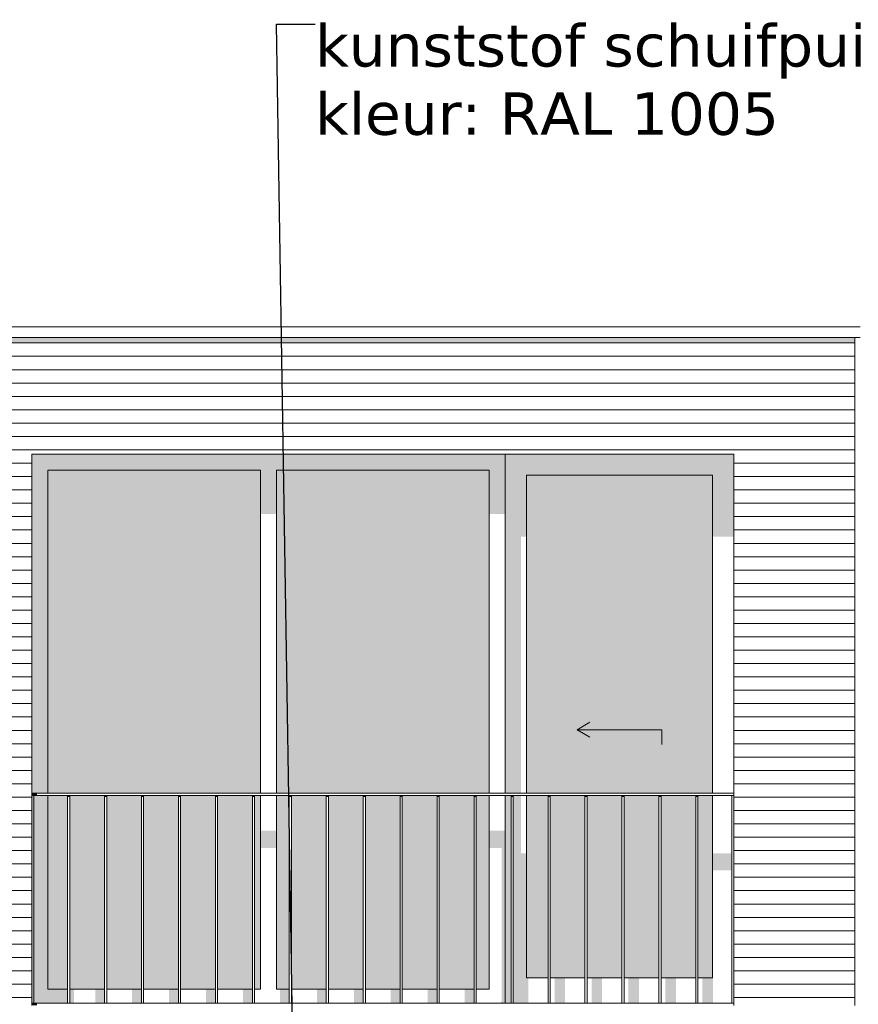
# Model space of a CAD drawing. Header units: millimetres. Extents: x -25778 to 297771, y -21930 to 17454.
# Tile 42 of 109: x 194073 to 198026, y -13625 to -8981. Entities that reach past the tile are written whole.
import ezdxf

# ---------------------------------------------------------------- set-up
doc = ezdxf.new("R2010")
doc.units = ezdxf.units.MM
doc.header["$MEASUREMENT"] = 0
for name, color, linetype in [('34 Balustrades', 7, 'Continuous'), ('34 Balustrades 2D arcering', 7, 'Continuous'), ('New_ Deuren', 7, 'Continuous'), ('New_ Ramen', 7, 'Continuous'), ('New_21 Buitenwanden', 7, 'Continuous'), ('New_21 Buitenwanden 2D arcering', 7, 'Continuous'), ('New_21 Buitenwanden Afdek-arcering', 7, 'Continuous'), ('New_47 Dakafwerking', 7, 'Continuous'), ('Tekst_dim 1_ 100 .DO', 7, 'Continuous')]:
    doc.layers.add(name, color=color, linetype=linetype)
doc.styles.add('GENERATED_STYLE_1', font='verdana.ttf')
doc.dimstyles.new('GENERATED_STYLE__2', dxfattribs={"dimtxt": 0.18, "dimasz": 182.4, "dimexe": 0.18, "dimexo": 0.0625, "dimgap": 0, "dimtad": 0, "dimtih": 1, "dimtoh": 1, "dimdec": 4, "dimzin": 0, "dimdsep": 46, "dimcen": 0.09, "dimadec": 0, "dimazin": 0, "dimtfac": 1, "dimtdec": 4, "dimtmove": 0, "dimatfit": 3, "dimldrblk": 'ARROWHEAD_11', "dimfxl": 1, "dimtolj": 1, "dimtzin": 0, "dimarcsym": 0})

# ---------------------------------------------------------------- blocks, each defined once
blk = doc.blocks.new('Section Element_982_4', base_point=(189034.3, -19829.7))
at = {"layer": 'New_21 Buitenwanden 2D arcering', "linetype": 'Continuous', "lineweight": 0, "true_color": 0x1e2122}
blk.add_hatch(color=250, dxfattribs=at).paths.add_polyline_path([(198009.3, -10479.7), (197439.3, -10479.7), (197439.3, -10508), (198009.3, -10508)])
at = {"layer": 'New_21 Buitenwanden Afdek-arcering', "linetype": 'Continuous', "lineweight": 0, "true_color": 0x000000}
h = blk.add_hatch(dxfattribs=at)
h.set_pattern_fill('920_Lijnen_horz__63_0004', color=18, style=0, pattern_type=2)
h.set_pattern_definition([(180, (189034.255, -19829.75), (0, 63), [])])
h.paths.add_polyline_path([(198009.3, -10479.7), (197439.3, -10479.7), (197439.3, -13629.7), (198009.3, -13629.7)])
at = {"layer": 'New_21 Buitenwanden', "color": 7, "linetype": 'Continuous', "lineweight": 0}
for p, q in [((198009.3, -13629.7), (198009.3, -10479.7)), ((197439.3, -11029.7), (197439.3, -13629.7))]:
    blk.add_line(p, q, dxfattribs=at)
blk = doc.blocks.new('Section Element_992_4', base_point=(189034.3, -19829.7))
at = {"layer": 'New_47 Dakafwerking', "color": 9, "linetype": 'Continuous', "lineweight": 0}
for p, q in [((193534.3, -10429.7), (198034.3, -10429.7)), ((193534.3, -10479.7), (198034.3, -10479.7))]:
    blk.add_line(p, q, dxfattribs=at)
blk = doc.blocks.new('Section Element_1026_4', base_point=(189034.3, -19829.7))
at = {"layer": 'New_21 Buitenwanden 2D arcering', "linetype": 'Continuous', "lineweight": 0, "true_color": 0x1e2122}
blk.add_hatch(color=250, dxfattribs=at).paths.add_polyline_path([(193559.3, -10479.7), (193559.3, -10508), (194129.3, -10508), (194129.3, -10479.7)])
at = {"layer": 'New_21 Buitenwanden Afdek-arcering', "linetype": 'Continuous', "lineweight": 0, "true_color": 0x000000}
h = blk.add_hatch(dxfattribs=at)
h.set_pattern_fill('920_Lijnen_horz__63_0004', color=18, style=0, pattern_type=2)
h.set_pattern_definition([(180, (189034.255, -19829.75), (0, 63), [])])
h.paths.add_polyline_path([(193559.3, -13629.7), (194129.3, -13629.7), (194129.3, -10479.7), (193559.3, -10479.7)])
at = {"layer": 'New_21 Buitenwanden', "color": 7, "linetype": 'Continuous', "lineweight": 0}
for p, q in [((193559.3, -10479.7), (193559.3, -13629.7)), ((194129.3, -11029.7), (194129.3, -13629.7))]:
    blk.add_line(p, q, dxfattribs=at)
blk = doc.blocks.new('Section Element_1027_4', base_point=(189034.3, -19829.7))
at = {"layer": 'New_21 Buitenwanden 2D arcering', "linetype": 'Continuous', "lineweight": 0, "true_color": 0x1e2122}
blk.add_hatch(color=250, dxfattribs=at).paths.add_polyline_path([(194129.3, -10508), (197439.3, -10508), (197439.3, -10479.7), (194129.3, -10479.7)])
at = {"layer": 'New_21 Buitenwanden Afdek-arcering', "linetype": 'Continuous', "lineweight": 0, "true_color": 0x000000}
h = blk.add_hatch(dxfattribs=at)
h.set_pattern_fill('920_Lijnen_horz__63_0004', color=18, style=0, pattern_type=2)
h.set_pattern_definition([(180, (189034.255, -19829.75), (0, 63), [])])
h.paths.add_polyline_path([(194129.3, -11029.7), (197439.3, -11029.7), (197439.3, -10479.7), (194129.3, -10479.7)])
at = {"layer": 'New_21 Buitenwanden', "color": 7, "linetype": 'Continuous', "lineweight": 0}
blk.add_line((194129.3, -11029.7), (197439.3, -11029.7), dxfattribs=at)
blk = doc.blocks.new('Section Element_1060_4', base_point=(189034.3, -19829.7))
at = {"layer": '34 Balustrades 2D arcering', "linetype": 'Continuous', "lineweight": 0, "true_color": 0x1e2122}
blk.add_hatch(color=250, dxfattribs=at).paths.add_polyline_path([(194129.3, -12629.7), (194129.3, -12639.7), (194154.3, -12639.7), (194154.3, -12629.7)])
at = {"layer": '34 Balustrades', "color": 9, "linetype": 'Continuous', "lineweight": 0}
for p, q in [((197439.3, -12629.7), (194129.3, -12629.7)), ((197429.3, -12639.7), (194139.3, -12639.7))]:
    blk.add_line(p, q, dxfattribs=at)
blk = doc.blocks.new('Section Element_1061_4', base_point=(189034.3, -19829.7))
at = {"layer": '34 Balustrades 2D arcering', "linetype": 'Continuous', "lineweight": 0, "true_color": 0x1e2122}
blk.add_hatch(color=250, dxfattribs=at).paths.add_polyline_path([(194129.3, -13629.7), (194154.3, -13629.7), (194154.3, -13619.7), (194129.3, -13619.7)])
at = {"layer": '34 Balustrades', "color": 9, "linetype": 'Continuous', "lineweight": 0}
blk.add_line((197429.3, -13619.7), (194139.3, -13619.7), dxfattribs=at)
blk = doc.blocks.new('Section Element_1062_4', base_point=(189034.3, -19829.7))
at = {"layer": 'New_21 Buitenwanden 2D arcering', "linetype": 'Continuous', "lineweight": 0, "true_color": 0x1e2122}
for points in [[(196361.3, -11029.7), (196361.3, -11129.7), (196461.3, -11129.7), (197339.3, -11129.7), (197439.3, -11129.7), (197439.3, -11029.7)], [(196361.3, -11129.7), (196361.3, -12629.7), (196436.3, -12629.7), (196436.3, -11418.7), (196461.3, -11418.7), (196461.3, -11129.7)], [(196461.3, -11129.7), (196461.3, -12629.7), (196481.3, -12629.7), (196481.3, -11446.9), (197339.3, -11446.9), (197339.3, -11129.7)], [(197339.3, -11418.7), (197439.3, -11418.7), (197439.3, -11129.7), (197339.3, -11129.7)], [(196389, -12639.7), (196361.3, -12639.7), (196361.3, -13499.7), (196389, -13499.7)], [(196399, -12639.7), (196399, -13499.7), (196461.3, -13499.7), (196461.3, -12912.6), (196436.3, -12912.6), (196436.3, -12639.7)], [(196461.3, -12639.7), (196461.3, -13499.7), (196489.8, -13499.7), (196489.8, -13021.6), (196563.2, -13021.6), (196563.2, -12940.9), (196481.3, -12940.9), (196481.3, -12639.7)], [(196573.2, -13021.6), (196614, -13021.6), (196614, -13499.7), (196664, -13499.7), (196664, -13021.6), (196737.4, -13021.6), (196737.4, -12940.9), (196573.2, -12940.9)], [(196747.4, -13021.6), (196788.2, -13021.6), (196788.2, -13499.7), (196838.2, -13499.7), (196838.2, -13021.6), (196911.6, -13021.6), (196911.6, -12940.9), (196747.4, -12940.9)], [(196921.6, -13021.6), (196962.4, -13021.6), (196962.4, -13499.7), (197012.4, -13499.7), (197012.4, -13021.6), (197085.8, -13021.6), (197085.8, -12940.9), (196921.6, -12940.9)], [(197095.8, -13021.6), (197136.6, -13021.6), (197136.6, -13499.7), (197186.6, -13499.7), (197186.6, -13021.6), (197260, -13021.6), (197260, -12940.9), (197095.8, -12940.9)], [(197270, -13021.6), (197310.8, -13021.6), (197310.8, -13499.7), (197339.3, -13499.7), (197339.3, -12940.9), (197270, -12940.9)], [(197339.3, -13499.7), (197340.8, -13499.7), (197340.8, -12993.3), (197429.3, -12993.3), (197429.3, -12912.6), (197339.3, -12912.6)], [(196361.3, -13619.7), (196389, -13619.7), (196389, -13499.7), (196361.3, -13499.7)], [(196469.8, -13499.7), (196399, -13499.7), (196399, -13619.7), (196469.8, -13619.7)], [(196644, -13499.7), (196594, -13499.7), (196594, -13619.7), (196644, -13619.7)], [(196818.2, -13499.7), (196768.2, -13499.7), (196768.2, -13619.7), (196818.2, -13619.7)], [(196992.4, -13499.7), (196942.4, -13499.7), (196942.4, -13619.7), (196992.4, -13619.7)], [(197166.6, -13499.7), (197116.6, -13499.7), (197116.6, -13619.7), (197166.6, -13619.7)], [(197340.8, -13499.7), (197290.8, -13499.7), (197290.8, -13619.7), (197340.8, -13619.7)]]:
    blk.add_hatch(color=250, dxfattribs=at).paths.add_polyline_path(points)
at = {"layer": 'New_21 Buitenwanden Afdek-arcering', "linetype": 'Continuous', "lineweight": 0, "true_color": 0x99a3a6}
for points in [[(196461.3, -11129.7), (196461.3, -12629.7), (197339.3, -12629.7), (197339.3, -11129.7)], [(196461.3, -12639.7), (196461.3, -13499.7), (196563.2, -13499.7), (196563.2, -12639.7)], [(196573.2, -13499.7), (196737.4, -13499.7), (196737.4, -12639.7), (196573.2, -12639.7)], [(196747.4, -12639.7), (196747.4, -13499.7), (196911.6, -13499.7), (196911.6, -12639.7)], [(197085.8, -12639.7), (196921.6, -12639.7), (196921.6, -13499.7), (197085.8, -13499.7)], [(197260, -12639.7), (197095.8, -12639.7), (197095.8, -13499.7), (197260, -13499.7)], [(197270, -12639.7), (197270, -13499.7), (197339.3, -13499.7), (197339.3, -12639.7)]]:
    blk.add_hatch(color=253, dxfattribs=at).paths.add_polyline_path(points)
at = {"layer": 'New_ Deuren', "color": 7, "linetype": 'Continuous', "lineweight": 0}
for p, q in [((196461.3, -12629.7), (196461.3, -11129.7)), ((196461.3, -11129.7), (197339.3, -11129.7)), ((197339.3, -11129.7), (197339.3, -12629.7)), ((196700.3, -12329.7), (196760.9, -12294.7)), ((197100.3, -12329.7), (196700.3, -12329.7)), ((196700.3, -12329.7), (196760.9, -12364.7)), ((197100.3, -12329.7), (197100.3, -12399.7)), ((196461.3, -13499.7), (196461.3, -12639.7)), ((197339.3, -12639.7), (197339.3, -13499.7)), ((196563.2, -13499.7), (196461.3, -13499.7)), ((196737.4, -13499.7), (196573.2, -13499.7)), ((196911.6, -13499.7), (196747.4, -13499.7)), ((197085.8, -13499.7), (196921.6, -13499.7)), ((197260, -13499.7), (197095.8, -13499.7)), ((197339.3, -13499.7), (197270, -13499.7))]:
    blk.add_line(p, q, dxfattribs=at)
blk = doc.blocks.new('Section Element_1063_4', base_point=(189034.3, -19829.7))
at = {"layer": 'New_21 Buitenwanden 2D arcering', "linetype": 'Continuous', "lineweight": 0, "true_color": 0x1e2122}
for points in [[(194205.3, -11105.7), (194129.3, -11029.7), (194129.3, -12629.7), (194205.3, -12629.7)], [(194129.3, -11029.7), (194205.3, -11105.7), (195207.3, -11105.7), (195283.3, -11105.7), (196285.3, -11105.7), (196361.3, -11029.7)], [(196285.3, -11105.7), (196285.3, -11312.6), (196361.3, -11312.6), (196361.3, -11029.7)], [(195207.3, -11105.7), (194205.3, -11105.7), (194205.3, -12629.7), (194364.3, -12629.7), (194364.3, -11362.1), (195207.3, -11362.1)], [(195207.3, -11105.7), (195207.3, -11312.6), (195283.3, -11312.6), (195283.3, -11105.7)], [(195283.3, -12629.7), (195318.3, -12629.7), (195318.3, -11362.1), (196285.3, -11362.1), (196285.3, -11105.7), (195283.3, -11105.7)], [(194139.3, -12639.7), (194139.3, -13619.7), (194205.3, -13553.7), (194205.3, -12639.7)], [(194298.5, -12639.7), (194205.3, -12639.7), (194205.3, -13553.7), (194298.5, -13553.7)], [(194308.5, -13553.7), (194364.3, -13553.7), (194364.3, -12936.7), (194463.5, -12936.7), (194463.5, -13553.7), (194472.7, -13553.7), (194472.7, -12856), (194364.3, -12856), (194364.3, -12639.7), (194308.5, -12639.7)], [(195283.3, -13553.7), (195318.3, -13553.7), (195318.3, -12936.7), (195334.5, -12936.7), (195334.5, -13553.7), (195343.7, -13553.7), (195343.7, -12856), (195318.3, -12856), (195318.3, -12639.7), (195283.3, -12639.7)], [(195207.3, -12887.2), (195283.3, -12887.2), (195283.3, -12806.5), (195207.3, -12806.5)], [(196285.3, -12887.2), (196344.8, -12887.2), (196344.8, -13613.3), (196351.3, -13619.7), (196361.3, -13619.7), (196361.3, -12806.5), (196285.3, -12806.5)], [(194482.7, -13553.7), (194513.5, -13553.7), (194513.5, -12936.7), (194637.7, -12936.7), (194637.7, -13553.7), (194646.9, -13553.7), (194646.9, -12856), (194482.7, -12856)], [(194656.9, -13553.7), (194687.7, -13553.7), (194687.7, -12936.7), (194811.9, -12936.7), (194811.9, -13553.7), (194821.1, -13553.7), (194821.1, -12856), (194656.9, -12856)], [(194831.1, -13553.7), (194861.9, -13553.7), (194861.9, -12936.7), (194986.1, -12936.7), (194986.1, -13553.7), (194995.3, -13553.7), (194995.3, -12856), (194831.1, -12856)], [(195005.3, -13553.7), (195036.1, -13553.7), (195036.1, -12936.7), (195160.3, -12936.7), (195160.3, -13553.7), (195169.5, -13553.7), (195169.5, -12856), (195005.3, -12856)], [(195179.5, -13553.7), (195207.3, -13553.7), (195207.3, -12856), (195179.5, -12856)], [(195353.7, -13553.7), (195384.5, -13553.7), (195384.5, -12936.7), (195508.7, -12936.7), (195508.7, -13553.7), (195517.9, -13553.7), (195517.9, -12856), (195353.7, -12856)], [(195527.9, -13553.7), (195558.7, -13553.7), (195558.7, -12936.7), (195682.9, -12936.7), (195682.9, -13553.7), (195692.1, -13553.7), (195692.1, -12856), (195527.9, -12856)], [(195702.1, -13553.7), (195732.9, -13553.7), (195732.9, -12936.7), (195857.1, -12936.7), (195857.1, -13553.7), (195866.4, -13553.7), (195866.4, -12856), (195702.1, -12856)], [(195876.4, -13553.7), (195907.1, -13553.7), (195907.1, -12936.7), (196031.4, -12936.7), (196031.4, -13553.7), (196040.6, -13553.7), (196040.6, -12856), (195876.4, -12856)], [(196050.6, -13553.7), (196081.4, -13553.7), (196081.4, -12936.7), (196205.6, -12936.7), (196205.6, -13553.7), (196214.8, -13553.7), (196214.8, -12856), (196050.6, -12856)], [(196224.8, -13553.7), (196255.6, -13553.7), (196255.6, -12936.7), (196285.3, -12936.7), (196285.3, -12856), (196224.8, -12856)], [(194205.3, -13553.7), (194139.3, -13619.7), (194298.5, -13619.7), (194298.5, -13553.7)], [(194329.3, -13553.7), (194308.5, -13553.7), (194308.5, -13619.7), (194329.3, -13619.7)], [(194428.5, -13619.7), (194472.7, -13619.7), (194472.7, -13553.7), (194428.5, -13553.7)], [(194646.9, -13553.7), (194602.7, -13553.7), (194602.7, -13619.7), (194646.9, -13619.7)], [(194821.1, -13553.7), (194776.9, -13553.7), (194776.9, -13619.7), (194821.1, -13619.7)], [(194995.3, -13553.7), (194951.1, -13553.7), (194951.1, -13619.7), (194995.3, -13619.7)], [(195169.5, -13553.7), (195125.3, -13553.7), (195125.3, -13619.7), (195169.5, -13619.7)], [(195343.7, -13553.7), (195299.5, -13553.7), (195299.5, -13619.7), (195343.7, -13619.7)], [(195517.9, -13553.7), (195473.7, -13553.7), (195473.7, -13619.7), (195517.9, -13619.7)], [(195692.1, -13553.7), (195647.9, -13553.7), (195647.9, -13619.7), (195692.1, -13619.7)], [(195866.4, -13553.7), (195822.1, -13553.7), (195822.1, -13619.7), (195866.4, -13619.7)], [(196040.6, -13553.7), (195996.4, -13553.7), (195996.4, -13619.7), (196040.6, -13619.7)], [(196214.8, -13553.7), (196170.6, -13553.7), (196170.6, -13619.7), (196214.8, -13619.7)], [(196351.3, -13619.7), (196344.8, -13613.3), (196344.8, -13619.7)]]:
    blk.add_hatch(color=250, dxfattribs=at).paths.add_polyline_path(points)
at = {"layer": 'New_21 Buitenwanden Afdek-arcering', "linetype": 'Continuous', "lineweight": 0, "true_color": 0x99a3a6}
for points in [[(195207.3, -11105.7), (194205.3, -11105.7), (194205.3, -12629.7), (195207.3, -12629.7)], [(195283.3, -12629.7), (196285.3, -12629.7), (196285.3, -11105.7), (195283.3, -11105.7)], [(194298.5, -12639.7), (194205.3, -12639.7), (194205.3, -13553.7), (194298.5, -13553.7)], [(194472.7, -12639.7), (194308.5, -12639.7), (194308.5, -13553.7), (194472.7, -13553.7)], [(194646.9, -12639.7), (194482.7, -12639.7), (194482.7, -13553.7), (194646.9, -13553.7)], [(194656.9, -12639.7), (194656.9, -13553.7), (194821.1, -13553.7), (194821.1, -12639.7)], [(194831.1, -12639.7), (194831.1, -13553.7), (194995.3, -13553.7), (194995.3, -12639.7)], [(195169.5, -12639.7), (195005.3, -12639.7), (195005.3, -13553.7), (195169.5, -13553.7)], [(195179.5, -12639.7), (195179.5, -13553.7), (195207.3, -13553.7), (195207.3, -12639.7)], [(195283.3, -13553.7), (195343.7, -13553.7), (195343.7, -12639.7), (195283.3, -12639.7)], [(195353.7, -13553.7), (195517.9, -13553.7), (195517.9, -12639.7), (195353.7, -12639.7)], [(195692.1, -12639.7), (195527.9, -12639.7), (195527.9, -13553.7), (195692.1, -13553.7)], [(195702.1, -13553.7), (195866.4, -13553.7), (195866.4, -12639.7), (195702.1, -12639.7)], [(195876.4, -13553.7), (196040.6, -13553.7), (196040.6, -12639.7), (195876.4, -12639.7)], [(196050.6, -12639.7), (196050.6, -13553.7), (196214.8, -13553.7), (196214.8, -12639.7)], [(196285.3, -12639.7), (196224.8, -12639.7), (196224.8, -13553.7), (196285.3, -13553.7)]]:
    blk.add_hatch(color=253, dxfattribs=at).paths.add_polyline_path(points)
at = {"layer": 'New_ Ramen', "color": 7, "linetype": 'Continuous', "lineweight": 0}
for p, q in [((196361.3, -12629.7), (196361.3, -11029.7)), ((194205.3, -12629.7), (194205.3, -11105.7)), ((194205.3, -11105.7), (195207.3, -11105.7)), ((195207.3, -11105.7), (195207.3, -12629.7)), ((195283.3, -12629.7), (195283.3, -11105.7)), ((195283.3, -11105.7), (196285.3, -11105.7)), ((196285.3, -11105.7), (196285.3, -12629.7)), ((194205.3, -13553.7), (194205.3, -12639.7)), ((195207.3, -12639.7), (195207.3, -13553.7)), ((195283.3, -13553.7), (195283.3, -12639.7)), ((196285.3, -12639.7), (196285.3, -13553.7)), ((196361.3, -13619.7), (196361.3, -12639.7)), ((194298.5, -13553.7), (194205.3, -13553.7)), ((194472.7, -13553.7), (194308.5, -13553.7)), ((194646.9, -13553.7), (194482.7, -13553.7)), ((194821.1, -13553.7), (194656.9, -13553.7)), ((194995.3, -13553.7), (194831.1, -13553.7)), ((195169.5, -13553.7), (195005.3, -13553.7)), ((195207.3, -13553.7), (195179.5, -13553.7)), ((195343.7, -13553.7), (195283.3, -13553.7)), ((195517.9, -13553.7), (195353.7, -13553.7)), ((195692.1, -13553.7), (195527.9, -13553.7)), ((195866.4, -13553.7), (195702.1, -13553.7)), ((196040.6, -13553.7), (195876.4, -13553.7)), ((196214.8, -13553.7), (196050.6, -13553.7)), ((196285.3, -13553.7), (196224.8, -13553.7))]:
    blk.add_line(p, q, dxfattribs=at)
blk = doc.blocks.new('Section Element_1158_4', base_point=(189034.3, -19829.7))
at = {"layer": '34 Balustrades 2D arcering', "linetype": 'Continuous', "lineweight": 0, "true_color": 0x1e2122}
blk.add_hatch(color=250, dxfattribs=at).paths.add_polyline_path([(197270, -12639.7), (197260, -12639.7), (197260, -12646.8), (197270, -12646.8)])
at = {"layer": '34 Balustrades', "color": 9, "linetype": 'Continuous', "lineweight": 0}
for p, q in [((197260, -13619.7), (197260, -12639.7)), ((197270, -13619.7), (197270, -12639.7))]:
    blk.add_line(p, q, dxfattribs=at)
blk = doc.blocks.new('Section Element_1159_4', base_point=(189034.3, -19829.7))
at = {"layer": '34 Balustrades 2D arcering', "linetype": 'Continuous', "lineweight": 0, "true_color": 0x1e2122}
blk.add_hatch(color=250, dxfattribs=at).paths.add_polyline_path([(197095.8, -12639.7), (197085.8, -12639.7), (197085.8, -12646.8), (197095.8, -12646.8)])
at = {"layer": '34 Balustrades', "color": 9, "linetype": 'Continuous', "lineweight": 0}
for p, q in [((197085.8, -13619.7), (197085.8, -12639.7)), ((197095.8, -13619.7), (197095.8, -12639.7))]:
    blk.add_line(p, q, dxfattribs=at)
blk = doc.blocks.new('Section Element_1160_4', base_point=(189034.3, -19829.7))
at = {"layer": '34 Balustrades 2D arcering', "linetype": 'Continuous', "lineweight": 0, "true_color": 0x1e2122}
blk.add_hatch(color=250, dxfattribs=at).paths.add_polyline_path([(196911.6, -12639.7), (196911.6, -12646.8), (196921.6, -12646.8), (196921.6, -12639.7)])
at = {"layer": '34 Balustrades', "color": 9, "linetype": 'Continuous', "lineweight": 0}
for p, q in [((196911.6, -13619.7), (196911.6, -12639.7)), ((196921.6, -13619.7), (196921.6, -12639.7))]:
    blk.add_line(p, q, dxfattribs=at)
blk = doc.blocks.new('Section Element_1161_4', base_point=(189034.3, -19829.7))
at = {"layer": '34 Balustrades 2D arcering', "linetype": 'Continuous', "lineweight": 0, "true_color": 0x1e2122}
blk.add_hatch(color=250, dxfattribs=at).paths.add_polyline_path([(196747.4, -12639.7), (196737.4, -12639.7), (196737.4, -12646.8), (196747.4, -12646.8)])
at = {"layer": '34 Balustrades', "color": 9, "linetype": 'Continuous', "lineweight": 0}
for p, q in [((196737.4, -13619.7), (196737.4, -12639.7)), ((196747.4, -13619.7), (196747.4, -12639.7))]:
    blk.add_line(p, q, dxfattribs=at)
blk = doc.blocks.new('Section Element_1162_4', base_point=(189034.3, -19829.7))
at = {"layer": '34 Balustrades 2D arcering', "linetype": 'Continuous', "lineweight": 0, "true_color": 0x1e2122}
blk.add_hatch(color=250, dxfattribs=at).paths.add_polyline_path([(196563.2, -12646.8), (196573.2, -12646.8), (196573.2, -12639.7), (196563.2, -12639.7)])
at = {"layer": '34 Balustrades', "color": 9, "linetype": 'Continuous', "lineweight": 0}
for p, q in [((196563.2, -13619.7), (196563.2, -12639.7)), ((196573.2, -13619.7), (196573.2, -12639.7))]:
    blk.add_line(p, q, dxfattribs=at)
blk = doc.blocks.new('Section Element_1163_4', base_point=(189034.3, -19829.7))
at = {"layer": '34 Balustrades 2D arcering', "linetype": 'Continuous', "lineweight": 0, "true_color": 0x1e2122}
blk.add_hatch(color=250, dxfattribs=at).paths.add_polyline_path([(196389, -12639.7), (196389, -12646.8), (196399, -12646.8), (196399, -12639.7)])
at = {"layer": '34 Balustrades', "color": 9, "linetype": 'Continuous', "lineweight": 0}
for p, q in [((196389, -13619.7), (196389, -12639.7)), ((196399, -13619.7), (196399, -12639.7))]:
    blk.add_line(p, q, dxfattribs=at)
blk = doc.blocks.new('Section Element_1164_4', base_point=(189034.3, -19829.7))
at = {"layer": '34 Balustrades 2D arcering', "linetype": 'Continuous', "lineweight": 0, "true_color": 0x1e2122}
blk.add_hatch(color=250, dxfattribs=at).paths.add_polyline_path([(196224.8, -12639.7), (196214.8, -12639.7), (196214.8, -12646.8), (196224.8, -12646.8)])
at = {"layer": '34 Balustrades', "color": 9, "linetype": 'Continuous', "lineweight": 0}
for p, q in [((196214.8, -13619.7), (196214.8, -12639.7)), ((196224.8, -13619.7), (196224.8, -12639.7))]:
    blk.add_line(p, q, dxfattribs=at)
blk = doc.blocks.new('Section Element_1165_4', base_point=(189034.3, -19829.7))
at = {"layer": '34 Balustrades 2D arcering', "linetype": 'Continuous', "lineweight": 0, "true_color": 0x1e2122}
blk.add_hatch(color=250, dxfattribs=at).paths.add_polyline_path([(196050.6, -12639.7), (196040.6, -12639.7), (196040.6, -12646.8), (196050.6, -12646.8)])
at = {"layer": '34 Balustrades', "color": 9, "linetype": 'Continuous', "lineweight": 0}
for p, q in [((196040.6, -13619.7), (196040.6, -12639.7)), ((196050.6, -13619.7), (196050.6, -12639.7))]:
    blk.add_line(p, q, dxfattribs=at)
blk = doc.blocks.new('Section Element_1166_4', base_point=(189034.3, -19829.7))
at = {"layer": '34 Balustrades 2D arcering', "linetype": 'Continuous', "lineweight": 0, "true_color": 0x1e2122}
blk.add_hatch(color=250, dxfattribs=at).paths.add_polyline_path([(195876.4, -12639.7), (195866.4, -12639.7), (195866.4, -12646.8), (195876.4, -12646.8)])
at = {"layer": '34 Balustrades', "color": 9, "linetype": 'Continuous', "lineweight": 0}
for p, q in [((195866.4, -13619.7), (195866.4, -12639.7)), ((195876.4, -13619.7), (195876.4, -12639.7))]:
    blk.add_line(p, q, dxfattribs=at)
blk = doc.blocks.new('Section Element_1167_4', base_point=(189034.3, -19829.7))
at = {"layer": '34 Balustrades 2D arcering', "linetype": 'Continuous', "lineweight": 0, "true_color": 0x1e2122}
blk.add_hatch(color=250, dxfattribs=at).paths.add_polyline_path([(195702.1, -12639.7), (195692.1, -12639.7), (195692.1, -12646.8), (195702.1, -12646.8)])
at = {"layer": '34 Balustrades', "color": 9, "linetype": 'Continuous', "lineweight": 0}
for p, q in [((195692.1, -13619.7), (195692.1, -12639.7)), ((195702.1, -13619.7), (195702.1, -12639.7))]:
    blk.add_line(p, q, dxfattribs=at)
blk = doc.blocks.new('Section Element_1168_4', base_point=(189034.3, -19829.7))
at = {"layer": '34 Balustrades 2D arcering', "linetype": 'Continuous', "lineweight": 0, "true_color": 0x1e2122}
blk.add_hatch(color=250, dxfattribs=at).paths.add_polyline_path([(195517.9, -12646.8), (195527.9, -12646.8), (195527.9, -12639.7), (195517.9, -12639.7)])
at = {"layer": '34 Balustrades', "color": 9, "linetype": 'Continuous', "lineweight": 0}
for p, q in [((195517.9, -13619.7), (195517.9, -12639.7)), ((195527.9, -13619.7), (195527.9, -12639.7))]:
    blk.add_line(p, q, dxfattribs=at)
blk = doc.blocks.new('Section Element_1169_4', base_point=(189034.3, -19829.7))
at = {"layer": '34 Balustrades 2D arcering', "linetype": 'Continuous', "lineweight": 0, "true_color": 0x1e2122}
blk.add_hatch(color=250, dxfattribs=at).paths.add_polyline_path([(195343.7, -12646.8), (195353.7, -12646.8), (195353.7, -12639.7), (195343.7, -12639.7)])
at = {"layer": '34 Balustrades', "color": 9, "linetype": 'Continuous', "lineweight": 0}
for p, q in [((195343.7, -13619.7), (195343.7, -12639.7)), ((195353.7, -13619.7), (195353.7, -12639.7))]:
    blk.add_line(p, q, dxfattribs=at)
blk = doc.blocks.new('Section Element_1170_4', base_point=(189034.3, -19829.7))
at = {"layer": '34 Balustrades 2D arcering', "linetype": 'Continuous', "lineweight": 0, "true_color": 0x1e2122}
blk.add_hatch(color=250, dxfattribs=at).paths.add_polyline_path([(195169.5, -12646.8), (195179.5, -12646.8), (195179.5, -12639.7), (195169.5, -12639.7)])
at = {"layer": '34 Balustrades', "color": 9, "linetype": 'Continuous', "lineweight": 0}
for p, q in [((195169.5, -13619.7), (195169.5, -12639.7)), ((195179.5, -13619.7), (195179.5, -12639.7))]:
    blk.add_line(p, q, dxfattribs=at)
blk = doc.blocks.new('Section Element_1171_4', base_point=(189034.3, -19829.7))
at = {"layer": '34 Balustrades 2D arcering', "linetype": 'Continuous', "lineweight": 0, "true_color": 0x1e2122}
blk.add_hatch(color=250, dxfattribs=at).paths.add_polyline_path([(195005.3, -12639.7), (194995.3, -12639.7), (194995.3, -12646.8), (195005.3, -12646.8)])
at = {"layer": '34 Balustrades', "color": 9, "linetype": 'Continuous', "lineweight": 0}
for p, q in [((194995.3, -13619.7), (194995.3, -12639.7)), ((195005.3, -13619.7), (195005.3, -12639.7))]:
    blk.add_line(p, q, dxfattribs=at)
blk = doc.blocks.new('Section Element_1172_4', base_point=(189034.3, -19829.7))
at = {"layer": '34 Balustrades 2D arcering', "linetype": 'Continuous', "lineweight": 0, "true_color": 0x1e2122}
blk.add_hatch(color=250, dxfattribs=at).paths.add_polyline_path([(194831.1, -12639.7), (194821.1, -12639.7), (194821.1, -12646.8), (194831.1, -12646.8)])
at = {"layer": '34 Balustrades', "color": 9, "linetype": 'Continuous', "lineweight": 0}
for p, q in [((194821.1, -13619.7), (194821.1, -12639.7)), ((194831.1, -13619.7), (194831.1, -12639.7))]:
    blk.add_line(p, q, dxfattribs=at)
blk = doc.blocks.new('Section Element_1173_4', base_point=(189034.3, -19829.7))
at = {"layer": '34 Balustrades 2D arcering', "linetype": 'Continuous', "lineweight": 0, "true_color": 0x1e2122}
blk.add_hatch(color=250, dxfattribs=at).paths.add_polyline_path([(194646.9, -12646.8), (194656.9, -12646.8), (194656.9, -12639.7), (194646.9, -12639.7)])
at = {"layer": '34 Balustrades', "color": 9, "linetype": 'Continuous', "lineweight": 0}
for p, q in [((194646.9, -13619.7), (194646.9, -12639.7)), ((194656.9, -13619.7), (194656.9, -12639.7))]:
    blk.add_line(p, q, dxfattribs=at)
blk = doc.blocks.new('Section Element_1174_4', base_point=(189034.3, -19829.7))
at = {"layer": '34 Balustrades 2D arcering', "linetype": 'Continuous', "lineweight": 0, "true_color": 0x1e2122}
blk.add_hatch(color=250, dxfattribs=at).paths.add_polyline_path([(194482.7, -12639.7), (194472.7, -12639.7), (194472.7, -12646.8), (194482.7, -12646.8)])
at = {"layer": '34 Balustrades', "color": 9, "linetype": 'Continuous', "lineweight": 0}
for p, q in [((194472.7, -13619.7), (194472.7, -12639.7)), ((194482.7, -13619.7), (194482.7, -12639.7))]:
    blk.add_line(p, q, dxfattribs=at)
blk = doc.blocks.new('Section Element_1175_4', base_point=(189034.3, -19829.7))
at = {"layer": '34 Balustrades 2D arcering', "linetype": 'Continuous', "lineweight": 0, "true_color": 0x1e2122}
blk.add_hatch(color=250, dxfattribs=at).paths.add_polyline_path([(194308.5, -12639.7), (194298.5, -12639.7), (194298.5, -12646.8), (194308.5, -12646.8)])
at = {"layer": '34 Balustrades', "color": 9, "linetype": 'Continuous', "lineweight": 0}
for p, q in [((194298.5, -13619.7), (194298.5, -12639.7)), ((194308.5, -13619.7), (194308.5, -12639.7))]:
    blk.add_line(p, q, dxfattribs=at)
blk = doc.blocks.new('Section Element_1176_4', base_point=(189034.3, -19829.7))
at = {"layer": '34 Balustrades', "color": 9, "linetype": 'Continuous', "lineweight": 0}
for p, q in [((197439.3, -12639.7), (197429.3, -12639.7)), ((197429.3, -13619.7), (197429.3, -12639.7)), ((197439.3, -13619.7), (197429.3, -13619.7))]:
    blk.add_line(p, q, dxfattribs=at)
blk = doc.blocks.new('Section Element_1177_4', base_point=(189034.3, -19829.7))
at = {"layer": '34 Balustrades 2D arcering', "linetype": 'Continuous', "lineweight": 0, "true_color": 0x1e2122}
blk.add_hatch(color=250, dxfattribs=at).paths.add_polyline_path([(194139.3, -13619.7), (194139.3, -12639.7), (194129.3, -12639.7), (194129.3, -13619.7)])
at = {"layer": '34 Balustrades', "color": 9, "linetype": 'Continuous', "lineweight": 0}
for p, q in [((194139.3, -12639.7), (194129.3, -12639.7)), ((194139.3, -13619.7), (194139.3, -12639.7)), ((194139.3, -13619.7), (194129.3, -13619.7))]:
    blk.add_line(p, q, dxfattribs=at)
blk = doc.blocks.new('ARROWHEAD_11')
at = {"color": 0, "linetype": 'Continuous', "lineweight": 0}
blk.add_line((0, 0), (-1, 0), dxfattribs=at)
at = {"color": 0, "linetype": 'Continuous', "lineweight": 0, "const_width": 0.25, "flags": 128}
blk.add_lwpolyline([(-0.125, 0, 1), (0.125, 0, 1)], format="xyb", close=True, dxfattribs=at)

msp = doc.modelspace()

# ---------------------------------------------------------------- block references
at = {"layer": '34 Balustrades', "lineweight": 0}
for name in ['Section Element_1060_4', 'Section Element_1177_4', 'Section Element_1175_4', 'Section Element_1174_4', 'Section Element_1173_4', 'Section Element_1172_4', 'Section Element_1171_4', 'Section Element_1170_4', 'Section Element_1169_4', 'Section Element_1168_4', 'Section Element_1167_4', 'Section Element_1166_4', 'Section Element_1165_4', 'Section Element_1164_4', 'Section Element_1163_4', 'Section Element_1162_4', 'Section Element_1161_4', 'Section Element_1160_4', 'Section Element_1159_4', 'Section Element_1158_4', 'Section Element_1176_4', 'Section Element_1061_4']:
    msp.add_blockref(name, (189034.3, -19829.7), dxfattribs=at)
at = {"layer": 'New_ Deuren', "lineweight": 0}
msp.add_blockref('Section Element_1062_4', (189034.3, -19829.7), dxfattribs=at)
at = {"layer": 'New_ Ramen', "lineweight": 0}
msp.add_blockref('Section Element_1063_4', (189034.3, -19829.7), dxfattribs=at)
at = {"layer": 'New_21 Buitenwanden', "lineweight": 0}
for name in ['Section Element_1026_4', 'Section Element_1027_4', 'Section Element_982_4']:
    msp.add_blockref(name, (189034.3, -19829.7), dxfattribs=at)
at = {"layer": 'New_47 Dakafwerking', "lineweight": 0}
msp.add_blockref('Section Element_992_4', (189034.3, -19829.7), dxfattribs=at)

# ---------------------------------------------------------------- texts
at = {"layer": 'Tekst_dim 1_ 100 .DO', "color": 9, "linetype": 'Continuous', "lineweight": 0, "insert": (195465.2, -9001.8), "char_height": 200, "attachment_point": 1, "line_spacing_factor": 0.966125, "style": 'GENERATED_STYLE_1'}
msp.add_mtext('\\A1;{\\pql;\\fVerdana|b0|i0|c0|p0;\\W1.000000;kunststof schuifpui\\P\\pql;\\fVerdana|b0|i0|c0|p0;\\W1.000000;kleur: RAL \\fVerdana|b0|i0|c0|p0;\\W1.000000;1005}', dxfattribs=at)

# ---------------------------------------------------------------- leaders
at = {"layer": 'Tekst_dim 1_ 100 .DO', "color": 1, "linetype": 'Continuous', "lineweight": 0, "annotation_type": 0, "has_hookline": 1}
for points, hookline_direction, text_width in [([(195365.2, -14183.9), (195282.8, -9001.8), (195465.2, -9001.8)], 0, 2552.2), ([(200547.3, -11076.3), (198392.3, -9001.8), (198209.9, -9001.8)], 1, 2196.4)]:
    msp.add_leader(points, dimstyle='GENERATED_STYLE__2', dxfattribs=dict(at, hookline_direction=hookline_direction, text_width=text_width))

doc.saveas('drawing.dxf')
